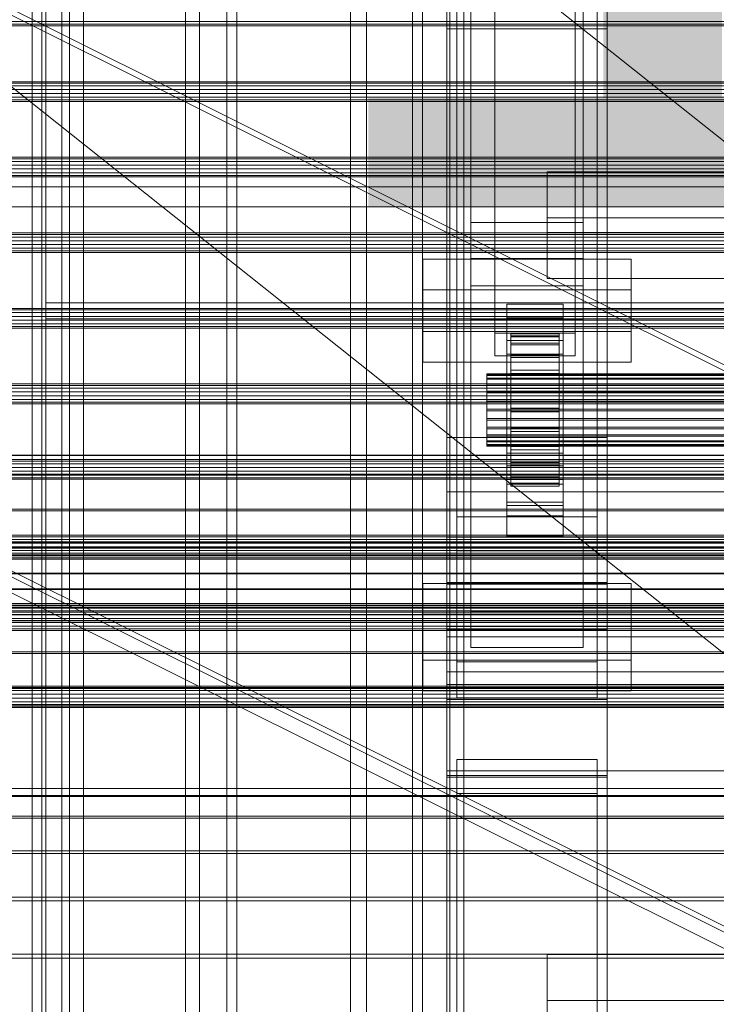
# Model space of a CAD drawing. Header units: millimetres. Extents: x -4395 to 65662, y -65530 to 6847.
# Tile 196 of 256: x -557 to -383, y -35399 to -35153. Entities that reach past the tile are written whole.
import ezdxf

# ---------------------------------------------------------------- set-up
doc = ezdxf.new("R2010")
doc.units = ezdxf.units.MM
for name, color, linetype, lineweight in [('COTAS_O', 1, 'Continuous', 0), ('frontal_briquetadora', 7, 'Continuous', 0), ('frontal_C01', 7, 'Continuous', 0), ('frontal_C02', 7, 'Continuous', 0), ('frontal_C03', 7, 'Continuous', 0), ('frontal_C07', 7, 'Continuous', 0), ('frontal_secador', 7, 'Continuous', 0)]:
    doc.layers.add(name, color=color, linetype=linetype, lineweight=lineweight)
doc.dimstyles.new('R19_100', dxfattribs={"dimtxt": 250, "dimasz": 150, "dimexe": 150, "dimexo": 80, "dimgap": 100, "dimtad": 1, "dimtih": 1, "dimtoh": 1, "dimdsep": 46, "dimcen": 0.09, "dimadec": 0, "dimazin": 0, "dimtfac": 1, "dimtdec": 4, "dimtofl": 0, "dimtmove": 0, "dimatfit": 3, "dimfxl": 1, "dimtolj": 1, "dimtzin": 0, "dimarcsym": 0})

# ---------------------------------------------------------------- blocks, each defined once
blk = doc.blocks.new('DIM_R33_45')
at = {"layer": 'COTAS_O'}
for p, q in [((-1850, -34800), (-1850, -35500)), ((-150, -34800), (-150, -35500)), ((-1850, -35500), (-1700, -35455)), ((-150, -35500), (-300, -35455)), ((-150, -35500), (-1850, -35500)), ((-1850, -35500), (-1700, -35545)), ((-150, -35500), (-300, -35545))]:
    blk.add_line(p, q, dxfattribs=at)
blk.add_text('1700 O', height=250, rotation=180, dxfattribs=at).set_placement((-1000, -35600))
blk = doc.blocks.new('DIM_R33_49')
at = {"layer": 'COTAS_O'}
for p, q in [((-1480, -35300), (-1330, -35255)), ((490, -35300), (340, -35255)), ((-1480, -36000), (-1480, -35300)), ((-1480, -35300), (490, -35300)), ((-1480, -35300), (-1330, -35345)), ((490, -35300), (340, -35345)), ((490, -36000), (490, -35300))]:
    blk.add_line(p, q, dxfattribs=at)
blk.add_text('1970 O', height=250, dxfattribs=at).set_placement((-495, -35200))
blk = doc.blocks.new('DIM_R33_51')
at = {"layer": 'COTAS_O'}
for p, q in [((-1400, -35300), (-1250, -35255)), ((1400, -35300), (1250, -35255)), ((-1400, -36000), (-1400, -35300)), ((-1400, -35300), (1400, -35300)), ((-1400, -35300), (-1250, -35345)), ((1400, -35300), (1250, -35345)), ((1400, -36000), (1400, -35300))]:
    blk.add_line(p, q, dxfattribs=at)
blk.add_text('2800 O', height=250, dxfattribs=at).set_placement((0, -35200))

msp = doc.modelspace()

# ---------------------------------------------------------------- linework, layer by layer
at = {"layer": 'frontal_briquetadora'}
for p, q in [((-674.804, -34950), (340, -35756.525)), ((-720.639, -35041.307), (340, -35884.261))]:
    msp.add_line(p, q, dxfattribs=at)
at = {"layer": 'frontal_C01'}
for p, q in [((-550, -35988), (-550, -34522.24)), ((-546, -35988), (-546, -34522.24)), ((-474, -34522.24), (-474, -35988)), ((-470, -35988), (-470, -34522.24)), ((-450, -35257.491), (-450, -34918.787)), ((-410, -34918.787), (-410, -35257.491)), ((-450, -35305.458), (-450, -34966.754)), ((-410, -35305.458), (-410, -34966.754)), ((-450, -35322.784), (-450, -34984.079)), ((-410, -34984.079), (-410, -35322.784)), ((-447.5, -35277.241), (-447.5, -34999.032)), ((-412.5, -34999.032), (-412.5, -35277.241)), ((-447.5, -35285.709), (-447.5, -35007.5)), ((-412.5, -35285.709), (-412.5, -35007.5)), ((-450, -35361.158), (-450, -35022.453)), ((-410, -35361.158), (-410, -35022.453)), ((-438, -35231.495), (-438, -35083.534)), ((-418, -35083.534), (-418, -35231.495)), ((-438, -35089.179), (-438, -35237.141)), ((-418, -35237.141), (-418, -35089.179)), ((-444, -35219.706), (-444, -35123.877)), ((-416, -35123.877), (-416, -35219.706)), ((-444, -35132.345), (-444, -35228.173)), ((-416, -35228.173), (-416, -35132.345)), ((-550, -35227.875), (-550, -35147.875)), ((-550, -35151.875), (-550, -35223.875)), ((-456, -35231.053), (-456, -35212.989)), ((-456, -35212.989), (-404, -35212.989)), ((-456, -35220.664), (-456, -35212.989)), ((-404, -35212.989), (-404, -35231.053)), ((-404, -35212.989), (-404, -35220.664)), ((-404, -35220.664), (-456, -35220.664)), ((-456, -35220.664), (-456, -35238.728)), ((-416, -35219.706), (-444, -35219.706)), ((-444, -35219.706), (-444, -35228.173)), ((-416, -35228.173), (-416, -35219.706)), ((-404, -35238.728), (-404, -35220.664)), ((-550, -35223.875), (550, -35223.875)), ((-550, -35227.875), (-550, -35223.875)), ((-435, -35227.658), (-435, -35224.271)), ((-435, -35224.271), (-421, -35224.271)), ((-435, -35264.563), (-435, -35224.271)), ((-421, -35224.271), (-421, -35227.658)), ((-421, -35224.271), (-421, -35264.563)), ((-550, -35988), (-550, -35227.875)), ((-550, -35227.875), (-546, -35227.875)), ((-470, -35227.875), (-550, -35227.875)), ((-550, -35227.875), (550, -35227.875)), ((-546, -35988), (-546, -35227.875)), ((-546, -35227.875), (-474, -35227.875)), ((-474, -35227.875), (-474, -35988)), ((-470, -35227.875), (-474, -35227.875)), ((-470, -35988), (-470, -35227.875)), ((-444, -35228.173), (-416, -35228.173)), ((-421, -35227.658), (-435, -35227.658)), ((-435, -35227.658), (-435, -35267.95)), ((-421, -35267.95), (-421, -35227.658)), ((-404, -35231.053), (-456, -35231.053)), ((-456, -35231.053), (-456, -35238.728)), ((-404, -35238.728), (-404, -35231.053)), ((-418, -35231.495), (-438, -35231.495)), ((-438, -35231.495), (-438, -35237.141)), ((-435, -35236.69), (-435, -35233.303)), ((-435, -35233.303), (-421, -35233.303)), ((-435, -35273.595), (-435, -35233.303)), ((-434, -35241.629), (-434, -35231.632)), ((-434, -35231.632), (-434, -35232.16)), ((-434, -35231.632), (-422, -35231.632)), ((-434, -35232.399), (-434, -35231.632)), ((-434, -35241.879), (-434, -35232.16)), ((-434, -35232.16), (-434, -35233.946)), ((-434, -35232.16), (-422, -35232.16)), ((-434, -35241.993), (-434, -35232.399)), ((-434, -35232.399), (-422, -35232.399)), ((-434, -35234.408), (-434, -35232.399)), ((-422, -35232.16), (-422, -35231.632)), ((-422, -35231.632), (-422, -35241.629)), ((-422, -35231.632), (-422, -35232.399)), ((-422, -35233.946), (-422, -35232.16)), ((-422, -35232.16), (-422, -35241.879)), ((-422, -35232.399), (-422, -35241.993)), ((-422, -35232.399), (-422, -35234.408)), ((-421, -35233.303), (-421, -35236.69)), ((-421, -35233.303), (-421, -35273.595)), ((-418, -35237.141), (-418, -35231.495)), ((-434, -35242.725), (-434, -35233.946)), ((-434, -35233.946), (-434, -35236.869)), ((-434, -35233.946), (-422, -35233.946)), ((-434, -35242.944), (-434, -35234.408)), ((-434, -35234.408), (-422, -35234.408)), ((-434, -35237.523), (-434, -35234.408)), ((-422, -35236.869), (-422, -35233.946)), ((-422, -35233.946), (-422, -35242.725)), ((-422, -35234.408), (-422, -35242.944)), ((-422, -35234.408), (-422, -35237.523)), ((-438, -35237.141), (-418, -35237.141)), ((-421, -35236.69), (-435, -35236.69)), ((-435, -35236.69), (-435, -35276.982)), ((-434, -35244.11), (-434, -35236.869)), ((-434, -35236.869), (-434, -35240.729)), ((-434, -35236.869), (-422, -35236.869)), ((-434, -35244.42), (-434, -35237.523)), ((-434, -35237.523), (-422, -35237.523)), ((-434, -35241.53), (-434, -35237.523)), ((-422, -35240.729), (-422, -35236.869)), ((-422, -35236.869), (-422, -35244.11)), ((-422, -35237.523), (-422, -35244.42)), ((-422, -35237.523), (-422, -35241.53)), ((-421, -35276.982), (-421, -35236.69)), ((-456, -35238.728), (-404, -35238.728)), ((-434, -35245.938), (-434, -35240.729)), ((-434, -35240.729), (-434, -35245.264)), ((-434, -35240.729), (-422, -35240.729)), ((-422, -35245.264), (-422, -35240.729)), ((-422, -35240.729), (-422, -35245.938)), ((-440, -35241.993), (-440, -35241.629)), ((-440, -35241.629), (-440, -35241.879)), ((-440, -35241.629), (440, -35241.629)), ((-440, -35241.879), (-440, -35242.725)), ((-440, -35241.879), (440, -35241.879)), ((-440, -35242.944), (-440, -35241.993)), ((-440, -35241.993), (440, -35241.993)), ((-440, -35242.725), (-440, -35244.11)), ((-440, -35242.725), (440, -35242.725)), ((-440, -35244.42), (-440, -35242.944)), ((-440, -35242.944), (440, -35242.944)), ((-434, -35246.318), (-434, -35241.53)), ((-434, -35241.53), (-422, -35241.53)), ((-434, -35246.157), (-434, -35241.53)), ((-434, -35241.879), (-434, -35241.629)), ((-422, -35241.629), (-434, -35241.629)), ((-434, -35241.629), (-434, -35241.993)), ((-434, -35242.725), (-434, -35241.879)), ((-422, -35241.879), (-434, -35241.879)), ((-422, -35241.993), (-434, -35241.993)), ((-434, -35241.993), (-434, -35242.944)), ((-434, -35244.11), (-434, -35242.725)), ((-422, -35242.725), (-434, -35242.725)), ((-422, -35242.944), (-434, -35242.944)), ((-434, -35242.944), (-434, -35244.42)), ((-422, -35241.53), (-422, -35246.318)), ((-422, -35241.53), (-422, -35246.157)), ((-422, -35241.629), (-422, -35241.879)), ((-422, -35241.993), (-422, -35241.629)), ((-422, -35241.879), (-422, -35242.725)), ((-422, -35242.944), (-422, -35241.993)), ((-422, -35242.725), (-422, -35244.11)), ((-422, -35244.42), (-422, -35242.944)), ((-440, -35244.11), (-440, -35245.938)), ((-440, -35244.11), (440, -35244.11)), ((-440, -35246.318), (-440, -35244.42)), ((-440, -35244.42), (440, -35244.42)), ((-434, -35245.938), (-434, -35244.11)), ((-422, -35244.11), (-434, -35244.11)), ((-422, -35244.42), (-434, -35244.42)), ((-434, -35244.42), (-434, -35246.318)), ((-434, -35245.264), (-434, -35248.086)), ((-422, -35245.264), (-434, -35245.264)), ((-434, -35245.264), (-434, -35250.164)), ((-422, -35244.11), (-422, -35245.938)), ((-422, -35246.318), (-422, -35244.42)), ((-422, -35248.086), (-422, -35245.264)), ((-422, -35250.164), (-422, -35245.264)), ((-440, -35245.938), (-440, -35248.086)), ((-440, -35245.938), (440, -35245.938)), ((-440, -35248.51), (-440, -35246.318)), ((-440, -35246.318), (440, -35246.318)), ((-440, -35248.086), (-440, -35250.408)), ((440, -35248.086), (-440, -35248.086)), ((-434, -35248.086), (-434, -35245.938)), ((-422, -35245.938), (-434, -35245.938)), ((-434, -35248.51), (-434, -35246.157)), ((-434, -35246.157), (-422, -35246.157)), ((-434, -35251.089), (-434, -35246.157)), ((-422, -35246.318), (-434, -35246.318)), ((-434, -35246.318), (-434, -35248.51)), ((-434, -35248.086), (-422, -35248.086)), ((-434, -35250.408), (-434, -35248.086)), ((-422, -35245.938), (-422, -35248.086)), ((-422, -35246.157), (-422, -35248.51)), ((-422, -35246.157), (-422, -35251.089)), ((-422, -35248.51), (-422, -35246.318)), ((-422, -35248.086), (-422, -35250.408)), ((-440, -35250.846), (-440, -35248.51)), ((-440, -35248.51), (440, -35248.51)), ((-440, -35250.408), (-440, -35252.744)), ((-440, -35250.408), (440, -35250.408)), ((-422, -35248.51), (-434, -35248.51)), ((-434, -35248.51), (-434, -35250.846)), ((-434, -35250.408), (-434, -35250.164)), ((-434, -35250.164), (-434, -35255.096)), ((-434, -35250.164), (-422, -35250.164)), ((-434, -35252.744), (-434, -35250.408)), ((-422, -35250.408), (-434, -35250.408)), ((-422, -35250.846), (-422, -35248.51)), ((-422, -35255.096), (-422, -35250.164)), ((-422, -35250.164), (-422, -35250.408)), ((-422, -35250.408), (-422, -35252.744)), ((-440, -35253.167), (-440, -35250.846)), ((-440, -35250.846), (440, -35250.846)), ((-440, -35252.744), (-440, -35254.936)), ((-440, -35252.744), (440, -35252.744)), ((-440, -35255.315), (-440, -35253.167)), ((-440, -35253.167), (440, -35253.167)), ((-434, -35250.846), (-434, -35251.089)), ((-422, -35250.846), (-434, -35250.846)), ((-434, -35250.846), (-434, -35253.167)), ((-434, -35251.089), (-422, -35251.089)), ((-434, -35255.99), (-434, -35251.089)), ((-434, -35254.936), (-434, -35252.744)), ((-434, -35252.744), (-434, -35255.096)), ((-422, -35252.744), (-434, -35252.744)), ((-434, -35253.167), (-434, -35255.99)), ((-422, -35253.167), (-434, -35253.167)), ((-434, -35253.167), (-434, -35255.315)), ((-422, -35251.089), (-422, -35250.846)), ((-422, -35253.167), (-422, -35250.846)), ((-422, -35251.089), (-422, -35255.99)), ((-422, -35255.096), (-422, -35252.744)), ((-422, -35252.744), (-422, -35254.936)), ((-422, -35255.99), (-422, -35253.167)), ((-422, -35255.315), (-422, -35253.167)), ((-440, -35254.936), (-440, -35256.834)), ((-440, -35254.936), (440, -35254.936)), ((-440, -35257.144), (-440, -35255.315)), ((-440, -35255.315), (440, -35255.315)), ((-434, -35256.834), (-434, -35254.936)), ((-434, -35254.936), (-434, -35259.723)), ((-422, -35254.936), (-434, -35254.936)), ((-434, -35255.096), (-434, -35259.723)), ((-434, -35255.096), (-422, -35255.096)), ((-434, -35255.315), (-434, -35260.524)), ((-422, -35255.315), (-434, -35255.315)), ((-434, -35255.315), (-434, -35257.144)), ((-422, -35259.723), (-422, -35254.936)), ((-422, -35254.936), (-422, -35256.834)), ((-422, -35259.723), (-422, -35255.096)), ((-422, -35260.524), (-422, -35255.315)), ((-422, -35257.144), (-422, -35255.315)), ((-410, -35257.491), (-450, -35257.491)), ((-450, -35257.491), (-450, -35305.458)), ((-450, -35596.196), (-450, -35257.491)), ((-440, -35256.834), (-440, -35258.309)), ((-440, -35256.834), (440, -35256.834)), ((-440, -35258.528), (-440, -35257.144)), ((-440, -35257.144), (440, -35257.144)), ((-434, -35255.99), (-422, -35255.99)), ((-434, -35260.524), (-434, -35255.99)), ((-434, -35258.309), (-434, -35256.834)), ((-434, -35256.834), (-434, -35263.731)), ((-422, -35256.834), (-434, -35256.834)), ((-434, -35257.144), (-434, -35264.385)), ((-422, -35257.144), (-434, -35257.144)), ((-434, -35257.144), (-434, -35258.528)), ((-422, -35255.99), (-422, -35260.524)), ((-422, -35263.731), (-422, -35256.834)), ((-422, -35256.834), (-422, -35258.309)), ((-422, -35264.385), (-422, -35257.144)), ((-422, -35258.528), (-422, -35257.144)), ((-410, -35305.458), (-410, -35257.491)), ((-410, -35257.491), (-410, -35596.196)), ((-440, -35258.309), (-440, -35259.261)), ((-440, -35258.309), (440, -35258.309)), ((-440, -35259.374), (-440, -35258.528)), ((-440, -35258.528), (440, -35258.528)), ((-440, -35259.261), (-440, -35259.624)), ((-440, -35259.261), (440, -35259.261)), ((-440, -35259.624), (-440, -35259.374)), ((-440, -35259.374), (440, -35259.374)), ((-440, -35259.624), (440, -35259.624)), ((-434, -35259.261), (-434, -35258.309)), ((-434, -35258.309), (-434, -35266.845)), ((-422, -35258.309), (-434, -35258.309)), ((-434, -35258.528), (-434, -35267.308)), ((-422, -35258.528), (-434, -35258.528)), ((-434, -35258.528), (-434, -35259.374)), ((-434, -35259.624), (-434, -35259.261)), ((-434, -35259.261), (-434, -35268.854)), ((-422, -35259.261), (-434, -35259.261)), ((-434, -35259.374), (-434, -35269.094)), ((-422, -35259.374), (-434, -35259.374)), ((-434, -35259.374), (-434, -35259.624)), ((-434, -35259.624), (-434, -35269.621)), ((-422, -35259.624), (-434, -35259.624)), ((-434, -35259.723), (-434, -35263.731)), ((-434, -35259.723), (-422, -35259.723)), ((-434, -35260.524), (-422, -35260.524)), ((-434, -35264.385), (-434, -35260.524)), ((-422, -35266.845), (-422, -35258.309)), ((-422, -35258.309), (-422, -35259.261)), ((-422, -35267.308), (-422, -35258.528)), ((-422, -35259.374), (-422, -35258.528)), ((-422, -35268.854), (-422, -35259.261)), ((-422, -35259.261), (-422, -35259.624)), ((-422, -35269.094), (-422, -35259.374)), ((-422, -35259.624), (-422, -35259.374)), ((-422, -35269.621), (-422, -35259.624)), ((-422, -35263.731), (-422, -35259.723)), ((-422, -35260.524), (-422, -35264.385)), ((-435, -35274.387), (-435, -35261.403)), ((-435, -35261.403), (-421, -35261.403)), ((-435, -35269.078), (-435, -35261.403)), ((-421, -35261.403), (-421, -35274.387)), ((-421, -35261.403), (-421, -35269.078)), ((-421, -35264.563), (-435, -35264.563)), ((-435, -35264.563), (-435, -35267.95)), ((-434, -35263.731), (-434, -35266.845)), ((-434, -35263.731), (-422, -35263.731)), ((-434, -35264.385), (-422, -35264.385)), ((-434, -35267.308), (-434, -35264.385)), ((-422, -35266.845), (-422, -35263.731)), ((-422, -35264.385), (-422, -35267.308)), ((-421, -35267.95), (-421, -35264.563)), ((-435, -35267.95), (-421, -35267.95)), ((-434, -35266.845), (-434, -35268.854)), ((-434, -35266.845), (-422, -35266.845)), ((-434, -35267.308), (-422, -35267.308)), ((-434, -35269.094), (-434, -35267.308)), ((-422, -35268.854), (-422, -35266.845)), ((-422, -35267.308), (-422, -35269.094)), ((-421, -35269.078), (-435, -35269.078)), ((-435, -35269.078), (-435, -35282.061)), ((-434, -35268.854), (-434, -35269.621)), ((-434, -35268.854), (-422, -35268.854)), ((-434, -35269.094), (-422, -35269.094)), ((-434, -35269.621), (-434, -35269.094)), ((-434, -35269.621), (-422, -35269.621)), ((-422, -35269.621), (-422, -35268.854)), ((-422, -35269.094), (-422, -35269.621)), ((-421, -35282.061), (-421, -35269.078)), ((-450, -35282.323), (-450, -35271.033)), ((-450, -35271.033), (450, -35271.033)), ((-450, -35304.61), (-450, -35271.033)), ((-421, -35273.595), (-435, -35273.595)), ((-435, -35273.595), (-435, -35276.982)), ((-421, -35274.387), (-435, -35274.387)), ((-435, -35274.387), (-435, -35282.061)), ((-421, -35276.982), (-421, -35273.595)), ((-421, -35282.061), (-421, -35274.387)), ((-412.5, -35277.241), (-447.5, -35277.241)), ((-447.5, -35277.241), (-447.5, -35285.709)), ((-435, -35276.982), (-421, -35276.982)), ((-412.5, -35285.709), (-412.5, -35277.241)), ((450, -35282.323), (-450, -35282.323)), ((-450, -35282.323), (-450, -35315.9)), ((-435, -35282.061), (-421, -35282.061)), ((-447.5, -35285.709), (-412.5, -35285.709)), ((450, -35304.61), (-450, -35304.61)), ((-450, -35304.61), (-450, -35315.9)), ((-450, -35305.458), (-410, -35305.458)), ((-450, -35644.163), (-450, -35305.458)), ((-410, -35644.163), (-410, -35305.458)), ((-450, -35315.9), (450, -35315.9)), ((-410, -35322.784), (-450, -35322.784)), ((-450, -35322.784), (-450, -35361.158)), ((-450, -35661.489), (-450, -35322.784)), ((-410, -35361.158), (-410, -35322.784)), ((-410, -35322.784), (-410, -35661.489)), ((-447.5, -35346.205), (-447.5, -35337.737)), ((-447.5, -35337.737), (-412.5, -35337.737)), ((-447.5, -35615.946), (-447.5, -35337.737)), ((-412.5, -35337.737), (-412.5, -35346.205)), ((-412.5, -35337.737), (-412.5, -35615.946)), ((-412.5, -35346.205), (-447.5, -35346.205)), ((-447.5, -35624.413), (-447.5, -35346.205)), ((-412.5, -35624.413), (-412.5, -35346.205)), ((-450, -35361.158), (-410, -35361.158)), ((-450, -35699.862), (-450, -35361.158)), ((-410, -35699.862), (-410, -35361.158)), ((-425, -35400.691), (-425, -35386.353)), ((-425, -35386.353), (425, -35386.353)), ((-425, -35397.865), (-425, -35386.353)), ((425, -35397.865), (-425, -35397.865)), ((-425, -35397.865), (-425, -35412.204))]:
    msp.add_line(p, q, dxfattribs=at)
at = {"layer": 'frontal_C02'}
for p, q in [((-550, -35988), (-550, -34033.402)), ((-546, -35988), (-546, -34033.402)), ((-474, -34033.402), (-474, -35988)), ((-470, -35988), (-470, -34033.402)), ((-450, -35155.618), (-450, -34797.956)), ((-410, -35155.618), (-410, -34797.956)), ((-550, -35988), (-550, -34838.141)), ((-546, -35988), (-546, -34838.141)), ((-474, -34838.141), (-474, -35988)), ((-470, -35988), (-470, -34838.141)), ((-450, -35294.027), (-450, -34936.365)), ((-410, -34936.365), (-410, -35294.027)), ((-450, -35341.755), (-450, -34984.093)), ((-410, -35341.755), (-410, -34984.093)), ((-450, -35117.436), (-450, -35155.618)), ((-450, -35475.098), (-450, -35117.436)), ((-410, -35155.618), (-410, -35117.436)), ((-410, -35117.436), (-410, -35475.098)), ((-447.5, -35313.42), (-447.5, -35132.056)), ((-412.5, -35132.056), (-412.5, -35313.42)), ((-447.5, -35322.362), (-447.5, -35140.997)), ((-412.5, -35322.362), (-412.5, -35140.997)), ((-450, -35155.618), (-410, -35155.618)), ((-450, -35513.28), (-450, -35155.618)), ((-410, -35513.28), (-410, -35155.618)), ((-425, -35206.404), (-425, -35191.263)), ((-425, -35191.263), (425, -35191.263)), ((-425, -35202.717), (-425, -35191.263)), ((-444, -35212.849), (-444, -35203.908)), ((-444, -35203.908), (-416, -35203.908)), ((-444, -35300.854), (-444, -35203.908)), ((425, -35202.717), (-425, -35202.717)), ((-425, -35202.717), (-425, -35217.858)), ((-416, -35203.908), (-416, -35212.849)), ((-416, -35203.908), (-416, -35300.854)), ((425, -35206.404), (-425, -35206.404)), ((-425, -35206.404), (-425, -35217.858)), ((-416, -35212.849), (-444, -35212.849)), ((-444, -35212.849), (-444, -35309.796)), ((-416, -35309.796), (-416, -35212.849)), ((-425, -35217.858), (425, -35217.858)), ((-456, -35312.954), (-456, -35293.878)), ((-456, -35293.878), (-404, -35293.878)), ((-456, -35301.515), (-456, -35293.878)), ((-410, -35293.654), (-450, -35293.654)), ((-450, -35293.654), (-450, -35342.128)), ((-450, -35588.316), (-450, -35293.654)), ((-450, -35341.755), (-450, -35294.027)), ((-450, -35294.027), (-410, -35294.027)), ((-410, -35342.128), (-410, -35293.654)), ((-410, -35293.654), (-410, -35588.316)), ((-410, -35294.027), (-410, -35341.755)), ((-404, -35293.878), (-404, -35312.954)), ((-404, -35293.878), (-404, -35301.515)), ((-404, -35301.515), (-456, -35301.515)), ((-456, -35301.515), (-456, -35320.59)), ((-416, -35300.854), (-444, -35300.854)), ((-444, -35300.854), (-444, -35309.796)), ((-416, -35309.796), (-416, -35300.854)), ((-404, -35320.59), (-404, -35301.515)), ((-450, -35319.079), (-450, -35307.157)), ((-450, -35307.157), (450, -35307.157)), ((-450, -35340.567), (-450, -35307.157)), ((-444, -35309.796), (-416, -35309.796)), ((-404, -35312.954), (-456, -35312.954)), ((-456, -35312.954), (-456, -35320.59)), ((-412.5, -35313.42), (-447.5, -35313.42)), ((-447.5, -35313.42), (-447.5, -35322.362)), ((-412.5, -35322.362), (-412.5, -35313.42)), ((-404, -35320.59), (-404, -35312.954)), ((450, -35319.079), (-450, -35319.079)), ((-450, -35319.079), (-450, -35352.489)), ((-456, -35320.59), (-404, -35320.59)), ((-447.5, -35322.362), (-412.5, -35322.362)), ((450, -35340.567), (-450, -35340.567)), ((-450, -35340.567), (-450, -35352.489)), ((-410, -35341.755), (-450, -35341.755)), ((-450, -35342.128), (-410, -35342.128)), ((-450, -35636.79), (-450, -35342.128)), ((-410, -35636.79), (-410, -35342.128)), ((-450, -35352.489), (450, -35352.489))]:
    msp.add_line(p, q, dxfattribs=at)
at = {"layer": 'frontal_C03'}
for p, q in [((1270, -35153.784), (-1230, -35153.784)), ((1270, -35154.45), (-1230, -35154.45)), ((1270, -35154.836), (-1230, -35154.836)), ((1270, -35168.767), (-1230, -35168.767)), ((1270, -35169.153), (-1230, -35169.153)), ((1270, -35169.819), (-1230, -35169.819)), ((-1230, -35170.751), (1270, -35170.751)), ((1270, -35171.693), (-1230, -35171.693)), ((1270, -35172.625), (-1230, -35172.625)), ((1270, -35173.291), (-1230, -35173.291)), ((1270, -35173.677), (-1230, -35173.677)), ((1270, -35187.608), (-1230, -35187.608)), ((1270, -35187.994), (-1230, -35187.994)), ((1270, -35188.66), (-1230, -35188.66)), ((-1230, -35189.592), (1270, -35189.592)), ((1270, -35190.534), (-1230, -35190.534)), ((1270, -35191.466), (-1230, -35191.466)), ((1270, -35192.132), (-1230, -35192.132)), ((1270, -35192.518), (-1230, -35192.518)), ((1270, -35206.449), (-1230, -35206.449)), ((1270, -35206.835), (-1230, -35206.835)), ((1270, -35207.501), (-1230, -35207.501)), ((-1230, -35208.433), (1270, -35208.433)), ((1270, -35209.375), (-1230, -35209.375)), ((1270, -35210.307), (-1230, -35210.307)), ((1270, -35210.973), (-1230, -35210.973)), ((1270, -35211.359), (-1230, -35211.359)), ((1270, -35225.29), (-1230, -35225.29)), ((1270, -35225.676), (-1230, -35225.676)), ((1270, -35226.342), (-1230, -35226.342)), ((-1230, -35227.274), (1270, -35227.274)), ((1270, -35228.216), (-1230, -35228.216)), ((1270, -35229.148), (-1230, -35229.148)), ((1270, -35229.814), (-1230, -35229.814)), ((1270, -35230.2), (-1230, -35230.2)), ((1270, -35244.131), (-1230, -35244.131)), ((1270, -35244.517), (-1230, -35244.517)), ((1270, -35245.183), (-1230, -35245.183)), ((-1230, -35246.115), (1270, -35246.115)), ((1270, -35247.057), (-1230, -35247.057)), ((1270, -35247.989), (-1230, -35247.989)), ((1270, -35248.655), (-1230, -35248.655)), ((1270, -35249.041), (-1230, -35249.041)), ((1270, -35261.899), (-1230, -35261.899)), ((1270, -35261.984), (-1230, -35261.984)), ((1270, -35262.972), (-1230, -35262.972)), ((1270, -35263.358), (-1230, -35263.358)), ((1270, -35264.024), (-1230, -35264.024)), ((-1230, -35264.956), (1270, -35264.956)), ((1270, -35265.898), (-1230, -35265.898)), ((1270, -35266.599), (-1230, -35266.599)), ((1270, -35266.83), (-1230, -35266.83)), ((1270, -35266.841), (-1230, -35266.841)), ((1270, -35267.496), (-1230, -35267.496)), ((1270, -35267.882), (-1230, -35267.882)), ((1270, -35275.367), (-1230, -35275.367)), ((1270, -35275.729), (-1230, -35275.729)), ((1270, -35281.813), (-1230, -35281.813)), ((1270, -35282.199), (-1230, -35282.199)), ((1516, -35283.505), (-1476, -35283.505)), ((1516, -35283.532), (-1476, -35283.532)), ((1516, -35284.974), (-1476, -35284.974)), ((1516, -35285.049), (-1476, -35285.049)), ((1270, -35282.865), (-1230, -35282.865)), ((-1230, -35283.797), (1270, -35283.797)), ((1270, -35284.739), (-1230, -35284.739)), ((1270, -35285.671), (-1230, -35285.671)), ((1270, -35286.337), (-1230, -35286.337)), ((1270, -35286.723), (-1230, -35286.723)), ((1270, -35286.87), (-1230, -35286.87)), ((-1230, -35287.297), (1270, -35287.297)), ((1516, -35287.714), (-1476, -35287.714)), ((1516, -35287.827), (-1476, -35287.827)), ((1516, -35291.308), (-1476, -35291.308)), ((-1476, -35291.442), (1516, -35291.442)), ((1516, -35295.21), (-1476, -35295.21)), ((1516, -35295.344), (-1476, -35295.344)), ((1516, -35298.825), (-1476, -35298.825)), ((1516, -35298.938), (-1476, -35298.938)), ((1270, -35299.355), (-1230, -35299.355)), ((1270, -35299.782), (-1230, -35299.782)), ((1516, -35301.603), (-1476, -35301.603)), ((1516, -35301.678), (-1476, -35301.678)), ((1270, -35300.654), (-1230, -35300.654)), ((1270, -35301.04), (-1230, -35301.04)), ((1270, -35301.706), (-1230, -35301.706)), ((1516, -35303.12), (-1476, -35303.12)), ((1516, -35303.147), (-1476, -35303.147)), ((-1230, -35302.638), (1270, -35302.638)), ((1270, -35303.58), (-1230, -35303.58)), ((1270, -35304.512), (-1230, -35304.512)), ((1270, -35305.178), (-1230, -35305.178)), ((1270, -35305.564), (-1230, -35305.564)), ((1270, -35310.923), (-1230, -35310.923)), ((1270, -35311.285), (-1230, -35311.285)), ((1270, -35319.495), (-1230, -35319.495)), ((1270, -35319.811), (-1230, -35319.811)), ((1270, -35319.881), (-1230, -35319.881)), ((1270, -35320.053), (-1230, -35320.053)), ((1270, -35320.547), (-1230, -35320.547)), ((-1230, -35321.479), (1270, -35321.479)), ((1270, -35322.421), (-1230, -35322.421)), ((1270, -35323.353), (-1230, -35323.353)), ((1270, -35324.019), (-1230, -35324.019)), ((1270, -35324.405), (-1230, -35324.405)), ((1270, -35324.668), (-1230, -35324.668)), ((1270, -35324.753), (-1230, -35324.753)), ((1270, -35345.002), (-1230, -35345.002)), ((1270, -35346.683), (-1230, -35346.683)), ((1270, -35346.933), (-1230, -35346.933)), ((1270, -35351.912), (-1230, -35351.912)), ((1270, -35352.402), (-1230, -35352.402)), ((1270, -35360.488), (-1230, -35360.488)), ((1270, -35361.199), (-1230, -35361.199)), ((1270, -35372.081), (-1230, -35372.081)), ((1270, -35372.986), (-1230, -35372.986)), ((1270, -35386.246), (-1230, -35386.246)), ((1270, -35387.31), (-1230, -35387.31))]:
    msp.add_line(p, q, dxfattribs=at)
at = {"layer": 'frontal_C07'}
for p, q in [((-553.419, -35988), (-553.419, -34013.117)), ((-550.982, -34013.117), (-550.982, -35988)), ((-544.094, -34013.117), (-544.094, -35988)), ((-540.621, -35988), (-540.621, -34013.117)), ((-515.193, -35988), (-515.193, -34841.243)), ((-511.72, -34841.243), (-511.72, -35988)), ((-504.832, -35988), (-504.832, -34841.243)), ((-502.395, -34841.243), (-502.395, -35988)), ((-458.531, -35988), (-458.531, -34841.243)), ((-456.094, -34841.243), (-456.094, -35988)), ((-449.206, -34841.243), (-449.206, -35988)), ((-445.733, -35988), (-445.733, -34841.243))]:
    msp.add_line(p, q, dxfattribs=at)
at = {"layer": 'frontal_secador'}
for p, q in [((-200, -35331), (-1245, -34810)), ((-1242, -34810), (-197, -35331)), ((-1245, -34950), (-200, -35471)), ((-197, -35471), (-1242, -34950)), ((-200, -35475), (-1245, -34954)), ((-1250, -35195), (1250, -35195)), ((-1250, -35200), (1250, -35200))]:
    msp.add_line(p, q, dxfattribs=at)

# ---------------------------------------------------------------- dimensions: what is measured, and where the dimension line sits
at = {"layer": 'COTAS_O'}
for p1, p2, picture, middle in [((-150, -34800), (-1850, -34800), 'DIM_R33_45', (-1000, -35500)), ((-1480, -36000), (490, -36000), 'DIM_R33_49', (-495, -35300)), ((-1400, -36000), (1400, -36000), 'DIM_R33_51', (0, -35300))]:
    dim = msp.add_aligned_dim(p1=p1, p2=p2, distance=700, text='<> O', dimstyle='R19_100', dxfattribs=at)
    dim.commit()
    dim.dimension.update_dxf_attribs({"geometry": picture, "text_midpoint": middle})

doc.saveas('drawing.dxf')
